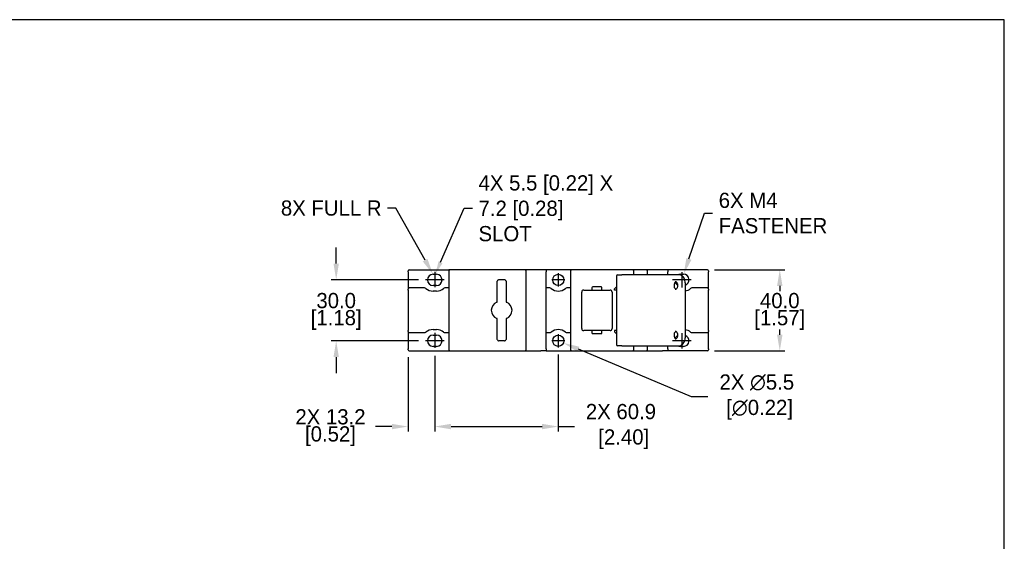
# Model space of a CAD drawing. Header units: inches. Extents: x 0 to 864, y 0 to 559.
# Tile 3 of 3: x 378 to 864, y 302 to 559. Entities that reach past the tile are written whole.
import ezdxf
from ezdxf import colors
from ezdxf.entities.mleader import LeaderData, LeaderLine
from ezdxf.math import Vec2, Vec3

# ---------------------------------------------------------------- set-up
doc = ezdxf.new("R2010")
doc.units = ezdxf.units.IN
doc.header["$LTSCALE"] = 10
doc.header["$MEASUREMENT"] = 0
doc.linetypes.add('CENTER2', pattern=[1.125, 0.75, -0.125, 0.125, -0.125])
doc.layers.add('CENTERLINE', color=40, linetype='CENTER2')
doc.layers.add('DIMENSIONS', color=140, linetype='Continuous')
doc.dimstyles.get("Standard").update_dxf_attribs({"dimtxt": 7.5, "dimasz": 8, "dimexe": 2.5, "dimexo": 3.5, "dimgap": 1, "dimtad": 0, "dimtih": 1, "dimtoh": 1, "dimdec": 1, "dimzin": 0, "dimdsep": 46, "dimtxsty": 'Standard', "dimcen": 0, "dimadec": 0, "dimazin": 0, "dimtfac": 1, "dimtdec": 1, "dimtofl": 0, "dimtmove": 0, "dimatfit": 3, "dimfxl": 0, "dimtolj": 1, "dimtzin": 0, "dimarcsym": 0})

# ---------------------------------------------------------------- blocks, each defined once
blk = doc.blocks.new('*D34')
at = {"layer": 'DEFPOINTS', "color": 0}
for p in [(717.31, 435.64), (717.31, 395.64), (752.96, 395.64)]:
    blk.add_point(p, dxfattribs=at)
at = {"layer": 'DIMENSIONS', "color": 0, "lineweight": -2}
for p, q in [((720.81, 435.64), (755.46, 435.64)), ((752.96, 427.64), (752.96, 425.14)), ((752.96, 403.64), (752.96, 406.14)), ((720.81, 395.64), (755.46, 395.64))]:
    blk.add_line(p, q, dxfattribs=at)
at = {"layer": 'DIMENSIONS', "color": 0}
for points in [[(751.62, 427.64), (754.29, 427.64), (752.96, 435.64)], [(751.62, 403.64), (754.29, 403.64), (752.96, 395.64)]]:
    blk.add_solid(points, dxfattribs=at)
at = {"layer": 'DIMENSIONS', "color": 0, "char_height": 7.5, "attachment_point": 5}
for s, insert in [('\\A1;40.0', (752.96, 420.39)), ('\\A1;[1.57]', (752.96, 410.89))]:
    blk.add_mtext(s, dxfattribs=dict(at, insert=insert))
blk = doc.blocks.new('*D35')
at = {"layer": 'DEFPOINTS', "color": 0}
for p in [(578.36, 430.64), (534.37, 400.64), (578.36, 400.64)]:
    blk.add_point(p, dxfattribs=at)
at = {"layer": 'DIMENSIONS', "color": 0, "lineweight": -2}
for p, q in [((534.37, 438.64), (534.37, 446.64)), ((574.86, 430.64), (531.87, 430.64)), ((574.86, 400.64), (531.87, 400.64)), ((534.37, 392.64), (534.37, 384.64))]:
    blk.add_line(p, q, dxfattribs=at)
at = {"layer": 'DIMENSIONS', "color": 0}
for points in [[(533.04, 438.64), (535.7, 438.64), (534.37, 430.64)], [(533.04, 392.64), (535.7, 392.64), (534.37, 400.64)]]:
    blk.add_solid(points, dxfattribs=at)
at = {"layer": 'DIMENSIONS', "color": 0, "char_height": 7.5, "attachment_point": 5}
for s, insert in [('\\A1;30.0', (534.37, 420.39)), ('\\A1;[1.18]', (534.37, 410.89))]:
    blk.add_mtext(s, dxfattribs=dict(at, insert=insert))
blk = doc.blocks.new('*D30')
at = {"layer": 'DEFPOINTS', "color": 0}
for p in [(569.81, 396.14), (582.96, 396.68), (569.81, 358.38)]:
    blk.add_point(p, dxfattribs=at)
at = {"layer": 'DIMENSIONS', "color": 0, "lineweight": -2}
for p, q in [((582.96, 393.18), (582.96, 355.88)), ((569.81, 392.64), (569.81, 355.88)), ((561.81, 358.38), (553.81, 358.38)), ((590.96, 358.38), (598.96, 358.38))]:
    blk.add_line(p, q, dxfattribs=at)
at = {"layer": 'DIMENSIONS', "color": 0}
for points in [[(561.81, 359.71), (561.81, 357.04), (569.81, 358.38)], [(590.96, 359.71), (590.96, 357.04), (582.96, 358.38)]]:
    blk.add_solid(points, dxfattribs=at)
at = {"layer": 'DIMENSIONS', "color": 0, "char_height": 7.5, "attachment_point": 5}
for s, insert in [('\\A1;2X 13.2', (531.56, 363.13)), ('\\A1;[0.52]', (531.56, 353.63))]:
    blk.add_mtext(s, dxfattribs=dict(at, insert=insert))
blk = doc.blocks.new('*D31')
at = {"layer": 'DEFPOINTS', "color": 0}
for p in [(582.96, 396.68), (643.81, 397.39), (643.81, 358.38)]:
    blk.add_point(p, dxfattribs=at)
at = {"layer": 'DIMENSIONS', "color": 0, "lineweight": -2}
for p, q in [((582.96, 393.18), (582.96, 355.88)), ((643.81, 393.89), (643.81, 355.88)), ((590.96, 358.38), (635.81, 358.38)), ((643.81, 358.38), (651.81, 358.38))]:
    blk.add_line(p, q, dxfattribs=at)
at = {"layer": 'DIMENSIONS', "color": 0}
for points in [[(590.96, 359.71), (590.96, 357.04), (582.96, 358.38)], [(635.81, 359.71), (635.81, 357.04), (643.81, 358.38)]]:
    blk.add_solid(points, dxfattribs=at)
at = {"layer": 'DIMENSIONS', "color": 0, "insert": (674.69, 358.38), "char_height": 7.5, "attachment_point": 5}
blk.add_mtext('\\A1;2X 60.9\\P [2.40]', dxfattribs=at)
blk = doc.blocks.new('*D36')
at = {"layer": 'DEFPOINTS', "color": 0}
for p in [(641.28, 401.71), (646.35, 399.57)]:
    blk.add_point(p, dxfattribs=at)
at = {"layer": 'DIMENSIONS', "color": 0, "lineweight": -2}
for p, q in [((709.53, 372.94), (653.72, 396.47)), ((717.53, 372.94), (709.53, 372.94))]:
    blk.add_line(p, q, dxfattribs=at)
at = {"layer": 'DIMENSIONS', "color": 0}
blk.add_solid([(654.24, 397.69), (653.2, 395.24), (646.35, 399.57)], dxfattribs=at)
at = {"layer": 'DIMENSIONS', "color": 0, "insert": (741.65, 372.94), "char_height": 7.5, "attachment_point": 5}
blk.add_mtext('\\A1;2X ∅5.5\\P [∅0.22]', dxfattribs=at)

msp = doc.modelspace()

# ---------------------------------------------------------------- linework, layer by layer
for p, q in [((569.81, 434.64), (569.81, 435.14)), ((569.81, 434.64), (569.81, 426.14)), ((570.31, 435.64), (589.81, 435.64)), ((582.11, 433.39), (583.81, 433.39)), ((589.81, 435.64), (589.81, 434.92)), ((589.81, 434.89), (589.81, 396.39)), ((594.25, 435.64), (590.56, 435.64)), ((623.58, 435.64), (594.25, 435.64)), ((627.26, 435.64), (623.58, 435.64)), ((628.01, 396.39), (628.01, 434.89)), ((637.81, 435.64), (635.21, 435.64)), ((637.81, 435.64), (637.81, 434.64)), ((649.81, 435.64), (637.81, 435.64)), ((637.81, 396.64), (637.81, 434.64)), ((649.81, 435.64), (649.81, 434.89)), ((649.81, 434.89), (649.81, 396.39)), ((653.97, 435.64), (650.56, 435.64)), ((680.31, 435.64), (653.97, 435.64)), ((672.56, 432.64), (672.56, 398.64)), ((673.06, 433.14), (675.06, 433.14)), ((685.03, 433.14), (675.06, 433.14)), ((681.81, 435.64), (680.31, 435.64)), ((681.06, 433.14), (681.06, 434.89)), ((687.06, 435.64), (681.81, 435.64)), ((701.23, 433.14), (685.03, 433.14)), ((687.81, 433.14), (687.81, 434.89)), ((697.81, 435.64), (695.21, 435.64)), ((697.81, 435.64), (697.81, 434.64)), ((717.31, 435.64), (697.81, 435.64)), ((697.81, 433.14), (697.81, 434.64)), ((703.16, 433.14), (701.23, 433.14)), ((703.81, 433.39), (705.51, 433.39)), ((717.81, 435.14), (717.81, 434.64)), ((717.81, 426.14), (717.81, 434.64)), ((583.81, 427.89), (582.11, 427.89)), ((613.76, 420.42), (613.76, 429.99)), ((614.51, 430.74), (617.31, 430.74)), ((618.06, 429.99), (618.06, 420.42)), ((664.89, 427.14), (660.79, 427.14)), ((671.56, 426.24), (672.56, 427.24)), ((706.34, 429.14), (706.34, 402.14)), ((569.81, 425.64), (569.81, 426.14)), ((569.81, 425.64), (569.81, 405.64)), ((577.96, 426.64), (570.31, 426.64)), ((583.81, 425.14), (582.11, 425.14)), ((589.81, 426.64), (587.97, 426.64)), ((639.66, 426.64), (637.81, 426.64)), ((649.81, 426.64), (647.97, 426.64)), ((655.34, 406.64), (655.34, 424.64)), ((656.34, 425.64), (659.89, 425.64)), ((660.34, 426.69), (660.34, 426.09)), ((660.79, 425.64), (664.89, 425.64)), ((665.34, 426.09), (665.34, 426.69)), ((665.79, 425.64), (669.34, 425.64)), ((670.34, 424.64), (670.34, 406.64)), ((671.56, 425.64), (671.56, 426.24)), ((672.56, 425.64), (671.56, 425.64)), ((717.31, 426.64), (709.67, 426.64)), ((717.81, 426.14), (717.81, 425.64)), ((717.81, 405.64), (717.81, 425.64)), ((613.76, 401.29), (613.76, 410.86)), ((618.06, 410.86), (618.06, 401.29)), ((569.81, 405.14), (569.81, 405.64)), ((569.81, 405.14), (569.81, 396.64)), ((570.31, 404.64), (577.96, 404.64)), ((582.11, 406.14), (583.81, 406.14)), ((582.11, 403.39), (583.81, 403.39)), ((587.97, 404.64), (589.81, 404.64)), ((637.81, 404.64), (639.66, 404.64)), ((647.97, 404.64), (649.81, 404.64)), ((659.89, 405.64), (656.34, 405.64)), ((660.34, 405.19), (660.34, 404.59)), ((664.89, 405.64), (660.79, 405.64)), ((660.79, 404.14), (664.89, 404.14)), ((665.34, 404.59), (665.34, 405.19)), ((669.34, 405.64), (665.79, 405.64)), ((671.56, 405.64), (671.56, 405.04)), ((672.56, 405.64), (671.56, 405.64)), ((671.56, 405.04), (672.56, 404.04)), ((709.67, 404.64), (717.31, 404.64)), ((717.81, 405.64), (717.81, 405.14)), ((717.81, 396.64), (717.81, 405.14)), ((583.81, 397.89), (582.11, 397.89)), ((617.31, 400.54), (614.51, 400.54)), ((675.06, 398.14), (673.06, 398.14)), ((675.06, 398.14), (685.03, 398.14)), ((681.06, 396.39), (681.06, 398.14)), ((685.03, 398.14), (701.23, 398.14)), ((687.81, 396.39), (687.81, 398.14)), ((697.81, 396.64), (697.81, 398.14)), ((701.23, 398.14), (703.16, 398.14)), ((705.51, 397.89), (703.81, 397.89)), ((569.81, 396.14), (569.81, 396.64)), ((570.31, 395.64), (589.81, 395.64)), ((589.81, 396.37), (589.81, 395.64)), ((590.56, 395.64), (594.25, 395.64)), ((594.25, 395.64), (623.58, 395.64)), ((623.58, 395.64), (627.26, 395.64)), ((637.81, 395.64), (635.21, 395.64)), ((637.81, 396.64), (637.81, 395.64)), ((637.81, 395.64), (649.81, 395.64)), ((649.81, 396.39), (649.81, 395.64)), ((650.56, 395.64), (653.97, 395.64)), ((653.97, 395.64), (680.31, 395.64)), ((680.31, 395.64), (681.81, 395.64)), ((681.81, 395.64), (687.06, 395.64)), ((697.81, 395.64), (695.21, 395.64)), ((697.81, 396.64), (697.81, 395.64)), ((717.31, 395.64), (697.81, 395.64)), ((717.81, 396.64), (717.81, 396.14))]:
    msp.add_line(p, q)
for centre in [(643.81, 430.64), (643.81, 400.64)]:
    msp.add_circle(centre, 2.75)
for centre, radius, start, end in [((570.31, 435.14), 0.5, 90, 180), ((582.11, 430.64), 2.75, 90, 270), ((583.81, 430.64), 2.75, 270, 90), ((590.56, 434.89), 0.75, 90, 180), ((627.26, 434.89), 0.75, 0, 90), ((650.56, 434.89), 0.75, 90, 180), ((673.06, 432.64), 0.5, 90, 180), ((680.31, 434.89), 0.75, 0, 90), ((687.06, 434.89), 0.75, 0, 90), ((703.81, 430.64), 2.75, 90, 114.62), ((705.51, 430.64), 2.75, 287.5364, 90), ((717.31, 435.14), 0.5, 0, 90), ((614.51, 429.99), 0.75, 165, 180), ((614.51, 429.99), 0.75, 105, 165), ((614.51, 429.99), 0.75, 90, 105), ((617.31, 429.99), 0.75, 75, 90), ((617.31, 429.99), 0.75, 15, 75), ((617.31, 429.99), 0.75, 0, 15), ((660.79, 426.69), 0.45, 90, 180), ((664.89, 426.69), 0.45, 0, 90), ((703.81, 430.64), 2.75, 205.9598, 243.4214), ((570.31, 426.14), 0.5, 90, 180), ((577.96, 425.64), 1, 50.2849, 90), ((582.11, 430.64), 5.5, 230.2849, 270), ((583.81, 430.64), 5.5, 270, 309.7151), ((587.97, 425.64), 1, 90, 129.7151), ((639.66, 425.64), 1, 50.2849, 90), ((643.81, 430.64), 5.5, 230.2849, 309.7151), ((647.97, 425.64), 1, 90, 129.7151), ((656.34, 424.64), 1, 90, 180), ((660.79, 426.09), 0.45, 180, 270), ((664.89, 426.09), 0.45, 270, 0), ((669.34, 424.64), 1, 0, 90), ((705.51, 430.64), 5.5, 278.6649, 309.7151), ((709.67, 425.64), 1, 90, 129.7151), ((717.31, 426.14), 0.5, 0, 90), ((615.06, 415.64), 4.25, 110.3657, 249.6343), ((616.76, 415.64), 4.25, 290.3657, 69.6343), ((570.31, 405.14), 0.5, 180, 270), ((577.96, 405.64), 1, 270, 309.7151), ((582.11, 400.64), 5.5, 90, 129.7151), ((582.11, 400.64), 2.75, 90, 270), ((583.81, 400.64), 5.5, 50.2849, 90), ((583.81, 400.64), 2.75, 270, 90), ((587.97, 405.64), 1, 230.2849, 270), ((639.66, 405.64), 1, 270, 309.7151), ((643.81, 400.64), 5.5, 50.2849, 129.7151), ((647.97, 405.64), 1, 230.2849, 270), ((656.34, 406.64), 1, 180, 270), ((660.79, 405.19), 0.45, 90, 180), ((660.79, 404.59), 0.45, 180, 270), ((664.89, 405.19), 0.45, 0, 90), ((664.89, 404.59), 0.45, 270, 0), ((669.34, 406.64), 1, 270, 0), ((703.81, 400.64), 2.75, 116.5786, 154.0402), ((705.51, 400.64), 2.75, 270, 72.4636), ((705.51, 400.64), 5.5, 50.2849, 81.3351), ((709.67, 405.64), 1, 230.2849, 270), ((717.31, 405.14), 0.5, 270, 0), ((614.51, 401.29), 0.75, 180, 195), ((614.51, 401.29), 0.75, 195, 255), ((614.51, 401.29), 0.75, 255, 270), ((617.31, 401.29), 0.75, 270, 285), ((617.31, 401.29), 0.75, 285, 345), ((617.31, 401.29), 0.75, 345, 0), ((673.06, 398.64), 0.5, 180, 270), ((703.81, 400.64), 2.75, 245.38, 270), ((570.31, 396.14), 0.5, 180, 270), ((590.56, 396.39), 0.75, 180, 270), ((627.26, 396.39), 0.75, 270, 0), ((650.56, 396.39), 0.75, 180, 270), ((680.31, 396.39), 0.75, 270, 0), ((687.06, 396.39), 0.75, 270, 0), ((717.31, 396.14), 0.5, 270, 0)]:
    msp.add_arc(centre, radius, start, end)
for points in [[(590.56, 435.64), (590.31, 435.64), (590.06, 435.64), (589.81, 435.64)], [(650.56, 435.64), (650.31, 435.64), (650.06, 435.64), (649.81, 435.64)], [(613.76, 419.62), (613.76, 419.66), (613.76, 419.68), (613.76, 419.69)], [(618.06, 420.42), (618.06, 420.18), (618.06, 419.94), (618.06, 419.69)], [(618.06, 411.66), (618.06, 411.62), (618.06, 411.6), (618.06, 411.59)], [(618.06, 411.59), (618.06, 411.35), (618.06, 411.1), (618.06, 410.86)], [(589.81, 395.64), (590.06, 395.64), (590.31, 395.64), (590.56, 395.64)], [(649.81, 395.64), (650.06, 395.64), (650.31, 395.64), (650.56, 395.64)]]:
    msp.add_open_spline(points, degree=3)
for points, knots in [([(635.21, 435.64), (634.31, 435.64), (633.42, 435.64), (631.5, 435.64), (630.48, 435.64), (628.96, 435.64), (628.45, 435.64), (627.72, 435.64), (627.49, 435.64), (627.26, 435.64)], [-4.24, -4.24, -4.24, -4.24, -3.9704375, -3.9704375, -3.6654062, -3.6654062, -3.5128906, -3.5128906, -3.4449568, -3.4449568, -3.4449568, -3.4449568]), ([(695.21, 435.64), (694.31, 435.64), (693.42, 435.64), (691.5, 435.64), (690.48, 435.64), (688.96, 435.64), (688.45, 435.64), (687.65, 435.64), (687.36, 435.64), (687.06, 435.64)], [-4.24, -4.24, -4.24, -4.24, -3.9704375, -3.9704375, -3.6654062, -3.6654062, -3.5128906, -3.5128906, -3.425, -3.425, -3.425, -3.425]), ([(706.34, 429.14), (706.34, 429.55), (706.29, 429.95), (706.1, 430.73), (705.95, 431.1), (705.58, 431.78), (705.35, 432.08), (704.81, 432.59), (704.51, 432.79), (703.87, 433.06), (703.53, 433.14), (703.18, 433.14), (703.17, 433.14), (703.16, 433.14)], [1.570796, 1.570796, 1.570796, 1.570796, 1.884956, 1.884956, 2.199115, 2.199115, 2.513274, 2.513274, 2.827433, 2.827433, 3.132085, 3.132085, 3.141593, 3.141593, 3.141593, 3.141593]), ([(701.74, 429.8), (701.63, 429.74), (701.51, 429.64), (701.3, 429.39), (701.21, 429.25), (701.06, 428.93), (701, 428.75), (700.91, 428.37), (700.88, 428.17), (700.87, 427.76), (700.89, 427.55), (700.94, 427.26), (700.97, 427.16), (700.99, 427.06)], [3.543886, 3.543886, 3.543886, 3.543886, 3.890195, 3.890195, 4.161021, 4.161021, 4.421199, 4.421199, 4.681341, 4.681341, 4.942381, 4.942381, 5.077596, 5.077596, 5.077596, 5.077596]), ([(701.9, 426.09), (701.87, 426.11), (701.84, 426.12), (701.67, 426.22), (701.53, 426.32), (701.3, 426.54), (701.2, 426.65), (701.07, 426.87), (701.02, 426.97), (700.99, 427.06)], [0.5650006, 0.5650006, 0.5650006, 0.5650006, 0.5823518, 0.5823518, 0.6681445, 0.6681445, 0.7539373, 0.7539373, 0.8301033, 0.8301033, 0.8301033, 0.8301033]), ([(701.41, 429.89), (701.49, 429.89), (701.57, 429.88), (701.72, 429.81), (701.78, 429.78), (701.95, 429.65), (702.06, 429.54), (702.25, 429.27), (702.33, 429.12), (702.47, 428.78), (702.52, 428.59), (702.59, 428.2), (702.6, 427.99), (702.59, 427.59), (702.56, 427.38), (702.47, 427.01), (702.41, 426.83), (702.26, 426.52), (702.17, 426.39), (701.99, 426.17), (701.89, 426.08), (701.7, 425.95), (701.61, 425.92), (701.49, 425.89), (701.45, 425.89), (701.41, 425.89)], [3.141593, 3.141593, 3.141593, 3.141593, 3.455752, 3.455752, 3.660441, 3.660441, 3.969439, 3.969439, 4.234931, 4.234931, 4.494666, 4.494666, 4.755153, 4.755153, 5.016181, 5.016181, 5.276265, 5.276265, 5.536579, 5.536579, 5.807575, 5.807575, 6.130171, 6.130171, 6.283185, 6.283185, 6.283185, 6.283185]), ([(659.89, 425.64), (659.94, 425.64), (660, 425.64), (660.11, 425.64), (660.17, 425.64), (660.28, 425.64), (660.33, 425.64), (660.44, 425.64), (660.49, 425.64), (660.58, 425.64), (660.62, 425.64), (660.68, 425.64), (660.71, 425.64), (660.75, 425.64), (660.77, 425.64), (660.79, 425.64), (660.79, 425.64), (660.79, 425.64)], [-1, -1, -1, -1, -0.875, -0.875, -0.75, -0.75, -0.625, -0.625, -0.5, -0.5, -0.375, -0.375, -0.25, -0.25, -0.125, -0.125, 0, 0, 0, 0]), ([(664.89, 425.64), (664.89, 425.64), (664.89, 425.64), (664.91, 425.64), (664.93, 425.64), (664.97, 425.64), (665, 425.64), (665.06, 425.64), (665.1, 425.64), (665.19, 425.64), (665.24, 425.64), (665.34, 425.64), (665.4, 425.64), (665.51, 425.64), (665.57, 425.64), (665.68, 425.64), (665.73, 425.64), (665.79, 425.64)], [-1, -1, -1, -1, -0.875, -0.875, -0.75, -0.75, -0.625, -0.625, -0.5, -0.5, -0.375, -0.375, -0.25, -0.25, -0.125, -0.125, 0, 0, 0, 0]), ([(613.58, 419.63), (613.59, 419.63), (613.61, 419.63), (613.66, 419.65), (613.7, 419.67), (613.75, 419.68), (613.76, 419.69), (613.76, 419.69)], [0.03992594, 0.03992594, 0.03992594, 0.03992594, 0.04653037, 0.04653037, 0.07848652, 0.07848652, 0.11073233, 0.11073233, 0.11073233, 0.11073233]), ([(613.76, 419.69), (613.76, 419.77), (613.76, 419.86), (613.76, 420.11), (613.76, 420.27), (613.76, 420.42)], [0.581763, 0.581763, 0.581763, 0.581763, 0.6291633, 0.6291633, 0.7190437, 0.7190437, 0.7190437, 0.7190437]), ([(618.06, 419.69), (618.06, 419.68), (618.06, 419.67), (618.06, 419.64), (618.06, 419.63), (618.06, 419.62)], [0, 0, 0, 0, 0.03160236, 0.03160236, 0.03953167, 0.03953167, 0.03953167, 0.03953167]), ([(618.06, 419.69), (618.06, 419.69), (618.1, 419.68), (618.18, 419.65), (618.21, 419.64), (618.24, 419.63)], [0, 0, 0, 0, 0.07343178, 0.07343178, 0.09992172, 0.09992172, 0.09992172, 0.09992172]), ([(613.76, 411.59), (613.76, 411.59), (613.73, 411.61), (613.64, 411.64), (613.61, 411.65), (613.58, 411.66)], [0, 0, 0, 0, 0.07343619, 0.07343619, 0.09992178, 0.09992178, 0.09992178, 0.09992178]), ([(613.76, 411.59), (613.76, 411.6), (613.76, 411.61), (613.76, 411.64), (613.76, 411.65), (613.76, 411.66)], [0, 0, 0, 0, 0.03160236, 0.03160236, 0.03953167, 0.03953167, 0.03953167, 0.03953167]), ([(613.76, 410.86), (613.76, 411.02), (613.76, 411.18), (613.76, 411.42), (613.76, 411.51), (613.76, 411.59)], [-0.7188498, -0.7188498, -0.7188498, -0.7188498, -0.6289935, -0.6289935, -0.5815713, -0.5815713, -0.5815713, -0.5815713]), ([(618.24, 411.66), (618.23, 411.65), (618.22, 411.65), (618.16, 411.63), (618.12, 411.61), (618.07, 411.6), (618.06, 411.59), (618.06, 411.59)], [0.03992593, 0.03992593, 0.03992593, 0.03992593, 0.04653054, 0.04653054, 0.07848729, 0.07848729, 0.11073232, 0.11073232, 0.11073232, 0.11073232]), ([(660.79, 405.64), (660.79, 405.64), (660.79, 405.64), (660.77, 405.64), (660.75, 405.64), (660.71, 405.64), (660.68, 405.64), (660.62, 405.64), (660.58, 405.64), (660.49, 405.64), (660.44, 405.64), (660.33, 405.64), (660.28, 405.64), (660.17, 405.64), (660.11, 405.64), (660, 405.64), (659.94, 405.64), (659.89, 405.64)], [-1, -1, -1, -1, -0.875, -0.875, -0.75, -0.75, -0.625, -0.625, -0.5, -0.5, -0.375, -0.375, -0.25, -0.25, -0.125, -0.125, 0, 0, 0, 0]), ([(665.79, 405.64), (665.73, 405.64), (665.68, 405.64), (665.57, 405.64), (665.51, 405.64), (665.4, 405.64), (665.34, 405.64), (665.24, 405.64), (665.19, 405.64), (665.1, 405.64), (665.06, 405.64), (665, 405.64), (664.97, 405.64), (664.93, 405.64), (664.91, 405.64), (664.89, 405.64), (664.89, 405.64), (664.89, 405.64)], [-1, -1, -1, -1, -0.875, -0.875, -0.75, -0.75, -0.625, -0.625, -0.5, -0.5, -0.375, -0.375, -0.25, -0.25, -0.125, -0.125, 0, 0, 0, 0]), ([(700.99, 404.22), (700.94, 404.04), (700.9, 403.84), (700.87, 403.44), (700.87, 403.23), (700.92, 402.83), (700.97, 402.63), (701.09, 402.28), (701.16, 402.12), (701.33, 401.85), (701.42, 401.74), (701.59, 401.58), (701.67, 401.52), (701.74, 401.48)], [4.347182, 4.347182, 4.347182, 4.347182, 4.607017, 4.607017, 4.867925, 4.867925, 5.128672, 5.128672, 5.388382, 5.388382, 5.651069, 5.651069, 5.880892, 5.880892, 5.880892, 5.880892]), ([(700.99, 404.22), (701.02, 404.33), (701.08, 404.44), (701.23, 404.67), (701.33, 404.78), (701.58, 404.99), (701.71, 405.09), (701.87, 405.17), (701.88, 405.18), (701.9, 405.19)], [0, 0, 0, 0, 0.0857929, 0.0857929, 0.1715857, 0.1715857, 0.2573786, 0.2573786, 0.2651048, 0.2651048, 0.2651048, 0.2651048]), ([(701.41, 405.39), (701.49, 405.39), (701.57, 405.38), (701.72, 405.31), (701.78, 405.28), (701.95, 405.15), (702.06, 405.04), (702.25, 404.77), (702.33, 404.62), (702.47, 404.28), (702.52, 404.09), (702.59, 403.7), (702.6, 403.49), (702.59, 403.09), (702.56, 402.88), (702.47, 402.51), (702.41, 402.33), (702.26, 402.02), (702.17, 401.89), (701.99, 401.67), (701.89, 401.58), (701.7, 401.45), (701.61, 401.42), (701.49, 401.39), (701.45, 401.39), (701.41, 401.39)], [3.141593, 3.141593, 3.141593, 3.141593, 3.455752, 3.455752, 3.660441, 3.660441, 3.969439, 3.969439, 4.234931, 4.234931, 4.494666, 4.494666, 4.755153, 4.755153, 5.016181, 5.016181, 5.276265, 5.276265, 5.536579, 5.536579, 5.807575, 5.807575, 6.130171, 6.130171, 6.283185, 6.283185, 6.283185, 6.283185]), ([(703.16, 398.14), (703.49, 398.14), (703.82, 398.21), (704.44, 398.45), (704.74, 398.64), (705.28, 399.12), (705.52, 399.42), (705.91, 400.08), (706.06, 400.45), (706.27, 401.22), (706.33, 401.62), (706.34, 402.07), (706.34, 402.1), (706.34, 402.14)], [0, 0, 0, 0, 0.295728, 0.295728, 0.599482, 0.599482, 0.913642, 0.913642, 1.227801, 1.227801, 1.54196, 1.54196, 1.570796, 1.570796, 1.570796, 1.570796]), ([(627.26, 395.64), (627.49, 395.64), (627.72, 395.64), (628.45, 395.64), (628.96, 395.64), (630.48, 395.64), (631.5, 395.64), (633.42, 395.64), (634.31, 395.64), (635.21, 395.64)], [-0.9550432, -0.9550432, -0.9550432, -0.9550432, -0.8871094, -0.8871094, -0.7345938, -0.7345938, -0.4295625, -0.4295625, -0.16, -0.16, -0.16, -0.16]), ([(687.06, 395.64), (687.36, 395.64), (687.65, 395.64), (688.45, 395.64), (688.96, 395.64), (690.48, 395.64), (691.5, 395.64), (693.42, 395.64), (694.31, 395.64), (695.21, 395.64)], [-0.975, -0.975, -0.975, -0.975, -0.8871094, -0.8871094, -0.7345938, -0.7345938, -0.4295625, -0.4295625, -0.16, -0.16, -0.16, -0.16])]:
    msp.add_open_spline(points, degree=3, knots=knots)
at = {"layer": 'CENTERLINE'}
for p, q in [((582.96, 434.6), (582.96, 426.68)), ((582.96, 404.6), (582.96, 396.68))]:
    msp.add_line(p, q, dxfattribs=at)
at = {"layer": 'CENTERLINE', "linetype": 'Continuous'}
for p, q in [((643.81, 433.89), (643.81, 427.39)), ((704.66, 434.39), (704.66, 426.89)), ((583.11, 430.64), (578.36, 430.64)), ((587.56, 430.64), (582.81, 430.64)), ((647.06, 430.64), (640.56, 430.64)), ((704.81, 430.64), (700.06, 430.64)), ((709.26, 430.64), (704.51, 430.64)), ((643.81, 403.89), (643.81, 397.39)), ((704.66, 404.39), (704.66, 396.89)), ((583.11, 400.64), (578.36, 400.64)), ((587.56, 400.64), (582.81, 400.64)), ((647.06, 400.64), (640.56, 400.64)), ((704.81, 400.64), (700.06, 400.64)), ((709.26, 400.64), (704.51, 400.64))]:
    msp.add_line(p, q, dxfattribs=at)
at = {"layer": 'DEFPOINTS'}
msp.add_lwpolyline([(0, 0), (863.6, 0), (863.6, 558.8), (0, 558.8)], close=True, dxfattribs=at)

# ---------------------------------------------------------------- dimensions: what is measured, and where the dimension line sits
at = {"layer": 'DIMENSIONS'}
for base, p1, p2, picture, middle in [((534.37, 400.64), (578.36, 430.64), (578.36, 400.64), '*D35', (534.37, 415.64)), ((752.96, 395.64), (717.31, 435.64), (717.31, 395.64), '*D34', (752.96, 415.64))]:
    dim = msp.add_linear_dim(base=base, p1=p1, p2=p2, angle=90, dimstyle='Standard', override={"dimpost": '\\X'}, dxfattribs=at)
    dim.commit()
    dim.dimension.update_dxf_attribs({"geometry": picture, "text_midpoint": middle})
dim = msp.add_diameter_dim_2p(p1=(641.28, 401.71), p2=(646.35, 399.57), text='2X <>', dimstyle='Standard', override={"dimpost": '\\X'}, dxfattribs=at)
dim.commit()
dim.dimension.update_dxf_attribs({"geometry": '*D36', "text_midpoint": (741.65, 372.94), "dimtype": 163})
dim = msp.add_linear_dim(base=(569.81264454, 358.37557663), p1=(582.96264454, 396.67994073), p2=(569.81264454, 396.14077246), text='2X <>', dimstyle='Standard', override={"dimpost": '\\X'}, dxfattribs=at)
dim.commit()
dim.dimension.update_dxf_attribs({"geometry": '*D30', "text_midpoint": (531.56264454, 358.37557663)})
dim = msp.add_linear_dim(base=(643.81264454, 358.37557663), p1=(582.96264454, 396.67994073), p2=(643.81264454, 397.39077246), text='2X <>', dimstyle='Standard', override={"dimpost": '\\X'}, dxfattribs=at)
dim.commit()
dim.dimension.update_dxf_attribs({"geometry": '*D31', "text_midpoint": (674.68764454, 358.37557663), "dimtype": 160})

# ---------------------------------------------------------------- leaders
ml = msp.add_multileader_mtext('Standard', dxfattribs=at)
ml.set_content('4X 5.5 [0.22] X\\P7.2 [0.28]\\PSLOT', color=256)
ml.set_leader_properties()
ml.build(insert=Vec2(0, 0))
ml.multileader.update_dxf_attribs({"text_left_attachment_type": 2, "text_right_attachment_type": 2, "dogleg_length": 4, "arrow_head_size": 6.5})
ctx = ml.context
ctx.base_point, ctx.char_height, ctx.arrow_head_size, ctx.landing_gap_size, ctx.plane_origin = Vec3(601.51, 465.91), 7.5, 6.5, 3, Vec3(497.21, 339.71)
ctx.left_attachment, ctx.right_attachment = 2, 2
notes = []
notes.append((ctx, [(0, (1, 1, 0), (597.51, 465.91), (1, 0), 4, [(0, [(583.19, 433.39)], 0, [])])]))
ctx.mtext.insert, ctx.mtext.flow_direction = Vec3(604.51, 482.16), 5
ml = msp.add_multileader_mtext('Standard', dxfattribs=at)
ml.set_content('6X M4 \\PFASTENER', color=256)
ml.set_leader_properties()
ml.build(insert=Vec2(0, 0))
ml.multileader.update_dxf_attribs({"text_left_attachment_type": 2, "dogleg_length": 4, "arrow_head_size": 8})
ctx = ml.context
ctx.base_point, ctx.char_height, ctx.arrow_head_size, ctx.landing_gap_size, ctx.plane_origin = Vec3(719.87, 463.57), 7.5, 8, 3, Vec3(614.85, 276.95)
ctx.left_attachment = 2
notes.append((ctx, [(0, (1, 1, 0), (715.87, 463.57), (1, 0), 4, [(0, [(705.6, 433.38)], 0, [])])]))
ctx.mtext.insert, ctx.mtext.flow_direction = Vec3(722.87, 473.57), 5
ml = msp.add_multileader_mtext('Standard', dxfattribs=at)
ml.set_content('8X FULL R', color=256)
ml.set_leader_properties()
ml.build(insert=Vec2(0, 0))
ml.multileader.update_dxf_attribs({"text_left_attachment_type": 2, "dogleg_length": 4, "arrow_head_size": 8})
ctx = ml.context
ctx.base_point, ctx.char_height, ctx.arrow_head_size, ctx.landing_gap_size, ctx.plane_origin = Vec3(488.73, 466.03), 7.5, 8, 3, Vec3(523.84, 464.28)
ctx.left_attachment, ctx.text_align_type = 2, 2
notes.append((ctx, [(1, (1, 1, 0), (563.73, 466.03), (-1, 0), 4, [(0, [(582.11, 433.39)], 0, [])])]))
ctx.mtext.insert, ctx.mtext.alignment, ctx.mtext.flow_direction = Vec3(556.73, 469.78), 3, 5
for ctx, leaders in notes:
    for number, flags, end, landing, length, lines in leaders:
        leader = LeaderData()
        leader.index, (leader.has_last_leader_line, leader.has_dogleg_vector, leader.attachment_direction) = number, flags
        leader.last_leader_point, leader.dogleg_vector, leader.dogleg_length = Vec3(end), Vec3(landing), length
        for number, points, colour, breaks in lines:
            line = LeaderLine()
            line.index, line.vertices, line.color, line.breaks = number, Vec3.list(points), colors.encode_raw_color(colour), breaks
            leader.lines.append(line)
        ctx.leaders.append(leader)

doc.saveas('drawing.dxf')
